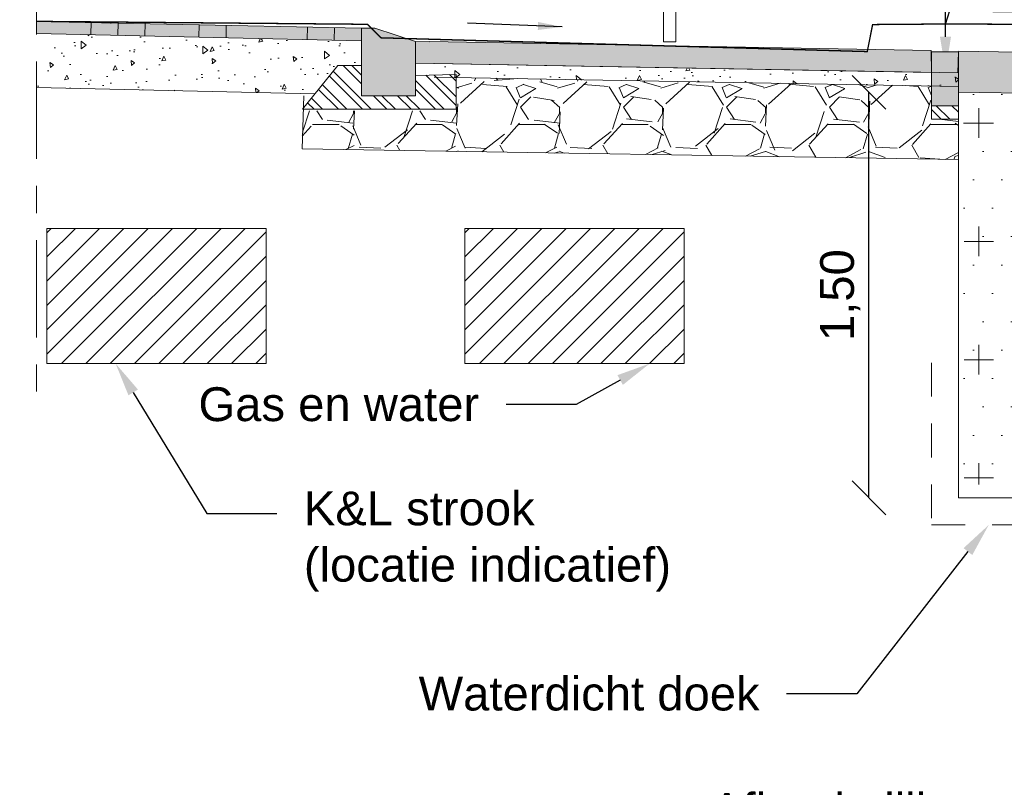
# Model space of a CAD drawing. Header units: metres. Extents: x -1 to 197910, y -70 to 354116.
# Tile 37 of 65: x 117.37 to 121.01, y 10.91 to 13.74. Entities that reach past the tile are written whole.
import ezdxf
from ezdxf import colors
from ezdxf.entities.mleader import LeaderData, LeaderLine
from ezdxf.math import Vec2, Vec3

# ---------------------------------------------------------------- set-up
doc = ezdxf.new("R2010")
doc.units = ezdxf.units.M
doc.header["$PDMODE"] = 1
for name, pattern in [('ACAD_ISO02W100', [15, 12, -3]), ('ACAD_ISO04W100', [30, 24, -3, 0, -3]), ('DASHED2', [0.375, 0.25, -0.125])]:
    doc.linetypes.add(name, pattern=pattern)
doc.layers.add('N-WE-AL-DETAIL-G', color=7, linetype='Continuous', lineweight=9)
doc.layers.add('X-XX-AL-AANKLEDING-T25', color=7, linetype='Continuous', lineweight=25)
doc.styles.add('NLCS_ISO', font='arial.ttf')
doc.styles.add('ROMANS', font='romans.shx', dxfattribs={"width": 0.9})
doc.styles.get("Standard").update_dxf_attribs({"font": 'arial.ttf'})
doc.dimstyles.new('1_50', dxfattribs={"dimscale": 0.05, "dimtxt": 1.8, "dimasz": 1.8, "dimexe": 1.8, "dimexo": 0.625, "dimgap": 0.9, "dimtad": 1, "dimlfac": -1, "dimzin": 0, "dimdsep": 46, "dimtxsty": 'ROMANS', "dimcen": 0.9, "dimse1": 1, "dimse2": 1, "dimadec": 0, "dimazin": 0, "dimtfac": 1, "dimtix": 1, "dimtofl": 0, "dimtmove": 2, "dimatfit": 3, "dimfxl": 1, "dimtolj": 1, "dimtzin": 0, "dimarcsym": 0})
doc.dimstyles.new('NLCS_1-50', dxfattribs={"dimscale": 0.05, "dimtxt": 2.5, "dimasz": 2.5, "dimexe": 1.25, "dimexo": 0.625, "dimtad": 1, "dimtxsty": 'Standard', "dimblk": 'OBLIQUE', "dimcen": 0, "dimse1": 1, "dimse2": 1, "dimadec": 0, "dimazin": 0, "dimtfac": 1, "dimtmove": 0, "dimatfit": 3, "dimfxl": 1, "dimarcsym": 0})

# ---------------------------------------------------------------- blocks, each defined once
blk = doc.blocks.new('PFV')
at = {"color": 0, "linetype": 'Continuous', "lineweight": 0}
for p, q in [((0.06399999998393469, 1.70499999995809), (0.125, 1.682999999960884)), ((0.125, 1.682999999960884), (0.1479999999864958, 1.619999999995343)), ((-0.03900000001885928, 1.534999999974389), (-0.02400000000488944, 1.620999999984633)), ((0.0749999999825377, 1.630000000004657), (-0.02400000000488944, 1.620999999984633)), ((0.08799999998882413, 1.475999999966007), (0.0749999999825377, 1.630000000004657)), ((0.1479999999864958, 1.619999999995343), (0.1589999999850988, 1.489999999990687)), ((0.01499999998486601, 1.589999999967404), (0.0009999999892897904, 1.533999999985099)), ((-0.007000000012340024, 1.465999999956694), (-0.03900000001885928, 1.534999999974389)), ((0.0009999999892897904, 1.533999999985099), (0.01399999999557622, 1.529999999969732)), ((0.002999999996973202, 1.505000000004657), (0.02799999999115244, 1.510000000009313)), ((0.05899999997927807, 1.479999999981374), (-0.007000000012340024, 1.465999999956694)), ((0.01900000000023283, 1.47099999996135), (0.01499999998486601, 1.418999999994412)), ((0.1589999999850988, 1.489999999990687), (0.1389999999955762, 1.45499999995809)), ((0.1039999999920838, 1.452999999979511), (0.103000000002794, 1.424999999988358)), ((0.103000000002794, 1.424999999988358), (0.1490000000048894, 1.402999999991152)), ((0.1389999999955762, 1.45499999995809), (0.1039999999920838, 1.452999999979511)), ((0.01499999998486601, 1.418999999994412), (-0.09500000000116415, 1.403999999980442)), ((-0.05199999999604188, 1.407999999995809), (-0.03299999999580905, 1.282999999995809)), ((0.1440000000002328, 1.289999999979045), (0.1539999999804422, 1.400999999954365)), ((0.1490000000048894, 1.402999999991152), (0.2039999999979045, 1.398999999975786)), ((0.2039999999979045, 1.398999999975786), (0.2440000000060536, 1.349999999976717)), ((-0.1420000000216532, 1.365999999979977), (-0.1750000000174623, 1.263999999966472)), ((0.2440000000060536, 1.349999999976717), (0.253999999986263, 1.224999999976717)), ((-0.03299999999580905, 1.282999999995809), (0.1440000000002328, 1.289999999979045)), ((-0.1750000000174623, 1.263999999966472), (-0.3179999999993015, 1.072999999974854)), ((-0.1520000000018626, 1.179999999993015), (-0.1050000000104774, 1.213999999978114)), ((-0.09900000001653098, 1.034999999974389), (-0.1050000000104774, 1.213999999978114)), ((0.1729999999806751, 1.224999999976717), (0.1440000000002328, 1.197999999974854)), ((0.1729999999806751, 1.224999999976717), (0.2149999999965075, 1.054000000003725)), ((0.253999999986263, 1.224999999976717), (0.2999999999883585, 1.070999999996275)), ((-0.2250000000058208, 1.065000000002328), (-0.1520000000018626, 1.179999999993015)), ((0.1440000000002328, 1.197999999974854), (0.1600000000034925, 1.057999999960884)), ((-0.3179999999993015, 1.072999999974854), (-0.3170000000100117, 1.010000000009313)), ((-0.2179999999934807, 1.043000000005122), (-0.2250000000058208, 1.065000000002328)), ((0.1600000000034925, 1.057999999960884), (0.1600000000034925, 1.045999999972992)), ((0.2999999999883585, 1.070999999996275), (0.2149999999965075, 1.054000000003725)), ((0.3139999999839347, 0.9959999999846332), (0.2999999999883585, 1.070999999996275)), ((-0.2520000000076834, 0.9899999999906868), (-0.2179999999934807, 1.043000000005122)), ((-0.1650000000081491, 1.035999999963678), (-0.2179999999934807, 1.043000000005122)), ((-0.09900000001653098, 1.034999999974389), (-0.1700000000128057, 0.7349999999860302)), ((-0.1400000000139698, 1.005000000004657), (-0.1650000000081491, 1.035999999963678)), ((0.2489999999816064, 0.8150000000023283), (0.1600000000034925, 1.045999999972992)), ((0.2149999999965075, 1.054000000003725), (0.253999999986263, 0.9899999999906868)), ((-0.3170000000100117, 1.010000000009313), (-0.2520000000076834, 0.9899999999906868)), ((-0.2520000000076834, 0.9899999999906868), (-0.1530000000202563, 0.9649999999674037)), ((-0.1970000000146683, 0.989000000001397), (-0.1080000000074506, 0.98599999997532)), ((-0.1530000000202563, 0.9649999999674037), (-0.1400000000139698, 1.005000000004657)), ((-0.1080000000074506, 0.98599999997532), (-0.07800000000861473, 0.9579999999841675)), ((-0.1080000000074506, 0.98599999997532), (-0.07800000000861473, 0.9579999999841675)), ((0.1739999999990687, 0.98599999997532), (0.1440000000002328, 0.9579999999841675)), ((0.1739999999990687, 0.98599999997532), (0.2630000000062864, 0.9849999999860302)), ((0.253999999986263, 0.9899999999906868), (0.3139999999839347, 0.9959999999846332)), ((-0.07800000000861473, 0.9579999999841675), (0.1440000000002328, 0.9579999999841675)), ((0.1410000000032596, 0.9389999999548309), (0.09899999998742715, 0.8989999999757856)), ((0.1889999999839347, 0.9349999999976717), (0.1410000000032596, 0.9389999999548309)), ((0.2109999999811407, 0.8989999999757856), (0.1889999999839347, 0.9349999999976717)), ((0.09899999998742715, 0.8989999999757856), (0.09399999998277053, 0.8479999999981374)), ((0.1999999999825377, 0.7849999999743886), (0.2109999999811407, 0.8989999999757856)), ((0.09399999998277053, 0.8479999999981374), (0.1039999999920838, 0.6950000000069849)), ((0.1999999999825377, 0.7849999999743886), (0.2489999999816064, 0.8150000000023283)), ((-0.114000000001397, 0.7459999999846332), (-0.002000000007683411, 0.779999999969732)), ((0.09899999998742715, 0.782999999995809), (0.04399999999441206, 0.7809999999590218)), ((0.1689999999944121, 0.6199999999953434), (0.1999999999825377, 0.7849999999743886)), ((-0.1700000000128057, 0.7349999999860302), (-0.114000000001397, 0.7459999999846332)), ((-0.1119999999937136, 0.75), (-0.1119999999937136, 0.6259999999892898)), ((0.1039999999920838, 0.6950000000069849), (0.09500000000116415, 0.5760000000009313)), ((-0.1119999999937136, 0.6259999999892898), (-0.1300000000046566, 0.5249999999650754)), ((-0.02900000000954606, 0.5089999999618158), (-0.01200000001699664, 0.635999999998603)), ((0.1989999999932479, 0.5349999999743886), (0.1689999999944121, 0.6199999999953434)), ((0.04600000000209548, 0), (0.04600000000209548, 0.5789999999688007)), ((0.09500000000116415, 0.5760000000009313), (0.07999999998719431, 0.5349999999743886)), ((-0.1300000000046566, 0.5249999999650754), (-0.1119999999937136, 0.3229999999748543)), ((0.07999999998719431, 0.5349999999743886), (0.08100000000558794, 0.4830000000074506)), ((0.1989999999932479, 0.4830000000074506), (0.1989999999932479, 0.5349999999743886)), ((-0.0470000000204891, 0.3949999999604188), (-0.02900000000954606, 0.5089999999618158)), ((0.08100000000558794, 0.4830000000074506), (0.1989999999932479, 0.4830000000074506)), ((0.0689999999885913, 0.364000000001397), (0.0689999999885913, 0.4699999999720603)), ((0.0689999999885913, 0.4699999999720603), (0.1059999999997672, 0.4699999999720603)), ((-0.05199999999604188, 0.2539999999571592), (-0.0470000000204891, 0.3949999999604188)), ((-0.02199999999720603, 0.1649999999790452), (-0.02199999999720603, 0.3310000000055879)), ((-0.1119999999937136, 0.3229999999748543), (-0.1220000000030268, 0.1799999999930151)), ((-0.04399999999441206, 0.2010000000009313), (-0.05199999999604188, 0.2539999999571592)), ((-0.07700000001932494, 0.1809999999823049), (-0.04399999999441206, 0.2010000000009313)), ((-0.1220000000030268, 0.1799999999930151), (-0.07700000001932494, 0.1809999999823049)), ((-0.02199999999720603, 0.1649999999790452), (-0.04800000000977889, 0.1649999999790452))]:
    blk.add_line(p, q, dxfattribs=at)
for points in [[(0, 0.75), (0.04399999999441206, 0.75), (0.04399999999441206, 0.8200000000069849), (0, 0.8200000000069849)], [(-0.009000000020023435, 0.7479999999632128), (0.05400000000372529, 0.7479999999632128), (0.05400000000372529, 0.5829999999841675), (-0.009000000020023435, 0.5829999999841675)], [(0.04600000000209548, 0.5789999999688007), (0, 0.5789999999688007), (0, 0), (0.04600000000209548, 0)], [(0.1689999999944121, 0.4799999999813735), (0.1059999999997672, 0.4799999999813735), (0.1059999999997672, 0.4599999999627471), (0.1689999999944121, 0.4599999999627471)], [(0, 0.364000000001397), (-0.04399999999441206, 0.364000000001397), (-0.04399999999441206, 0.3310000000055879), (0, 0.3310000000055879)], [(0.08999999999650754, 0.364000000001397), (0.04600000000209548, 0.364000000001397), (0.04600000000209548, 0.3310000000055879), (0.08999999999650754, 0.3310000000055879)], [(-0.04800000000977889, 0.1749999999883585), (-0.110000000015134, 0.1749999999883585), (-0.110000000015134, 0.154999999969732), (-0.04800000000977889, 0.154999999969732)]]:
    blk.add_lwpolyline(points, close=True, dxfattribs=at)
blk.add_circle((0.02388080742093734, 0.8666630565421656), 0.0455000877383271, dxfattribs=at)
for centre, radius, start, end in [((0.06225238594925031, 1.566719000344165), 0.137455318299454, 89.32117222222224, 139.4037305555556), ((0.1234282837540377, 1.557617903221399), 0.1926589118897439, 149.2356333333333, 214.6193527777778), ((-0.08254247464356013, 1.34043320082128), 0.06397924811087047, 101.3369527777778, 156.2858166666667)]:
    blk.add_arc(centre, radius, start, end, dxfattribs=at)
blk.add_point((0.02400000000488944, 0), dxfattribs=at)
blk = doc.blocks.new('_Oblique')
at = {"color": 0, "linetype": 'ByBlock', "lineweight": -2}
blk.add_line((-0.5, -0.5), (0.5, 0.5), dxfattribs=at)
blk = doc.blocks.new('*D85')
at = {"layer": 'Defpoints', "color": 0, "transparency": 16777216}
for p in [(117.4304495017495, 13.73767727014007), (118.8321338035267, 13.6707212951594), (118.8321338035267, 9.683101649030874)]:
    blk.add_point(p, dxfattribs=at)
at = {"layer": 'N-WE-AL-DETAIL-G', "color": 0, "lineweight": -2, "transparency": 16777216}
blk.add_line((117.4304495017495, 9.683101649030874), (118.8321338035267, 9.683101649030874), dxfattribs=at)
at = {"layer": 'N-WE-AL-DETAIL-G', "color": 0, "lineweight": -2, "transparency": 16777216, "xscale": 0.125, "yscale": 0.125, "zscale": 0.125, "rotation": 180}
blk.add_blockref('_Oblique', (117.4304495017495, 9.683101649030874), dxfattribs=at)
at = {"layer": 'N-WE-AL-DETAIL-G', "color": 0, "lineweight": -2, "transparency": 16777216, "xscale": 0.125, "yscale": 0.125, "zscale": 0.125}
blk.add_blockref('_Oblique', (118.8321338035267, 9.683101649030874), dxfattribs=at)
at = {"layer": 'N-WE-AL-DETAIL-G', "color": 0, "transparency": 16777216, "insert": (118.1312916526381, 9.777874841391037), "char_height": 0.125, "attachment_point": 5}
blk.add_mtext('Trottoir', dxfattribs=at)
blk = doc.blocks.new('*D86')
at = {"layer": 'Defpoints', "color": 0, "transparency": 16777216}
for p in [(118.8321338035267, 13.66279214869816), (120.8307315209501, 13.63348728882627), (120.8307315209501, 9.683101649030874)]:
    blk.add_point(p, dxfattribs=at)
at = {"layer": 'N-WE-AL-DETAIL-G', "color": 0, "lineweight": -2, "transparency": 16777216}
blk.add_line((118.8321338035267, 9.683101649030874), (120.8307315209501, 9.683101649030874), dxfattribs=at)
at = {"layer": 'N-WE-AL-DETAIL-G', "color": 0, "lineweight": -2, "transparency": 16777216, "xscale": 0.125, "yscale": 0.125, "zscale": 0.125, "rotation": 180}
blk.add_blockref('_Oblique', (118.8321338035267, 9.683101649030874), dxfattribs=at)
at = {"layer": 'N-WE-AL-DETAIL-G', "color": 0, "lineweight": -2, "transparency": 16777216, "xscale": 0.125, "yscale": 0.125, "zscale": 0.125}
blk.add_blockref('_Oblique', (120.8307315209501, 9.683101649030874), dxfattribs=at)
at = {"layer": 'N-WE-AL-DETAIL-G', "color": 0, "transparency": 16777216, "insert": (119.8314326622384, 9.79420328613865), "char_height": 0.125, "attachment_point": 5}
blk.add_mtext('Fietspad', dxfattribs=at)
blk = doc.blocks.new('*D53')
at = {"layer": 'Defpoints', "color": 0, "transparency": 16777216}
for p in [(120.8307315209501, 13.63348728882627), (123.3315663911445, 13.52877061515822), (123.3315663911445, 9.683101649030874)]:
    blk.add_point(p, dxfattribs=at)
at = {"layer": 'N-WE-AL-DETAIL-G', "color": 0, "lineweight": -2, "transparency": 16777216}
blk.add_line((120.8307315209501, 9.683101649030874), (123.3315663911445, 9.683101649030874), dxfattribs=at)
at = {"layer": 'N-WE-AL-DETAIL-G', "color": 0, "lineweight": -2, "transparency": 16777216, "xscale": 0.125, "yscale": 0.125, "zscale": 0.125, "rotation": 180}
blk.add_blockref('_Oblique', (120.8307315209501, 9.683101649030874), dxfattribs=at)
at = {"layer": 'N-WE-AL-DETAIL-G', "color": 0, "lineweight": -2, "transparency": 16777216, "xscale": 0.125, "yscale": 0.125, "zscale": 0.125}
blk.add_blockref('_Oblique', (123.3315663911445, 9.683101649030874), dxfattribs=at)
at = {"layer": 'N-WE-AL-DETAIL-G', "color": 0, "transparency": 16777216, "insert": (122.0811489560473, 9.778983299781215), "char_height": 0.125, "attachment_point": 5}
blk.add_mtext('Parkeerstrook / boom', dxfattribs=at)
blk = doc.blocks.new('*D57')
at = {"layer": 'Defpoints', "color": 0, "transparency": 16777216}
for p in [(117.4304495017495, 13.73767727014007), (118.6321338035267, 13.71072129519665), (118.6321338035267, 10.20509119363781)]:
    blk.add_point(p, dxfattribs=at)
at = {"layer": 'N-WE-AL-DETAIL-G', "color": 0, "lineweight": -2, "transparency": 16777216}
blk.add_line((117.4304495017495, 10.20509119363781), (118.6321338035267, 10.20509119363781), dxfattribs=at)
at = {"layer": 'N-WE-AL-DETAIL-G', "color": 0, "lineweight": -2, "transparency": 16777216, "xscale": 0.125, "yscale": 0.125, "zscale": 0.125, "rotation": 180}
blk.add_blockref('_Oblique', (117.4304495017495, 10.20509119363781), dxfattribs=at)
at = {"layer": 'N-WE-AL-DETAIL-G', "color": 0, "lineweight": -2, "transparency": 16777216, "xscale": 0.125, "yscale": 0.125, "zscale": 0.125}
blk.add_blockref('_Oblique', (118.6321338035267, 10.20509119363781), dxfattribs=at)
at = {"layer": 'N-WE-AL-DETAIL-G', "color": 0, "transparency": 16777216, "insert": (118.0312916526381, 10.31146056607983), "char_height": 0.125, "attachment_point": 5}
blk.add_mtext('1,20', dxfattribs=at)
blk = doc.blocks.new('*D58')
at = {"layer": 'Defpoints', "color": 0, "transparency": 16777216}
for p in [(118.6321338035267, 13.71072129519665), (118.8321338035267, 13.6707212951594), (118.8321338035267, 10.20509119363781)]:
    blk.add_point(p, dxfattribs=at)
at = {"layer": 'N-WE-AL-DETAIL-G', "color": 0, "lineweight": -2, "transparency": 16777216}
blk.add_line((118.6321338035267, 10.20509119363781), (118.8321338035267, 10.20509119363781), dxfattribs=at)
at = {"layer": 'N-WE-AL-DETAIL-G', "color": 0, "lineweight": -2, "transparency": 16777216, "xscale": 0.125, "yscale": 0.125, "zscale": 0.125, "rotation": 180}
blk.add_blockref('_Oblique', (118.6321338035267, 10.20509119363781), dxfattribs=at)
at = {"layer": 'N-WE-AL-DETAIL-G', "color": 0, "lineweight": -2, "transparency": 16777216, "xscale": 0.125, "yscale": 0.125, "zscale": 0.125}
blk.add_blockref('_Oblique', (118.8321338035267, 10.20509119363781), dxfattribs=at)
at = {"layer": 'N-WE-AL-DETAIL-G', "color": 0, "transparency": 16777216, "insert": (118.7321338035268, 10.31146056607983), "char_height": 0.125, "attachment_point": 5}
blk.add_mtext('0,20', dxfattribs=at)
blk = doc.blocks.new('*D59')
at = {"layer": 'Defpoints', "color": 0, "transparency": 16777216}
for p in [(118.8321338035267, 13.6707212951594), (120.8307315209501, 13.63348728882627), (120.8307315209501, 10.20509119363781)]:
    blk.add_point(p, dxfattribs=at)
at = {"layer": 'N-WE-AL-DETAIL-G', "color": 0, "lineweight": -2, "transparency": 16777216}
blk.add_line((118.8321338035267, 10.20509119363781), (120.8307315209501, 10.20509119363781), dxfattribs=at)
at = {"layer": 'N-WE-AL-DETAIL-G', "color": 0, "lineweight": -2, "transparency": 16777216, "xscale": 0.125, "yscale": 0.125, "zscale": 0.125, "rotation": 180}
blk.add_blockref('_Oblique', (118.8321338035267, 10.20509119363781), dxfattribs=at)
at = {"layer": 'N-WE-AL-DETAIL-G', "color": 0, "lineweight": -2, "transparency": 16777216, "xscale": 0.125, "yscale": 0.125, "zscale": 0.125}
blk.add_blockref('_Oblique', (120.8307315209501, 10.20509119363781), dxfattribs=at)
at = {"layer": 'N-WE-AL-DETAIL-G', "color": 0, "transparency": 16777216, "insert": (119.8314326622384, 10.31146056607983), "char_height": 0.125, "attachment_point": 5}
blk.add_mtext('2,00', dxfattribs=at)
blk = doc.blocks.new('*D60')
at = {"layer": 'Defpoints', "color": 0, "transparency": 16777216}
for p in [(120.8307315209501, 13.63348728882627), (123.1315663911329, 13.59543728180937), (123.1315663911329, 10.20509119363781)]:
    blk.add_point(p, dxfattribs=at)
at = {"layer": 'N-WE-AL-DETAIL-G', "color": 0, "lineweight": -2, "transparency": 16777216}
blk.add_line((120.8307315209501, 10.20509119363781), (123.1315663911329, 10.20509119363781), dxfattribs=at)
at = {"layer": 'N-WE-AL-DETAIL-G', "color": 0, "lineweight": -2, "transparency": 16777216, "xscale": 0.125, "yscale": 0.125, "zscale": 0.125, "rotation": 180}
blk.add_blockref('_Oblique', (120.8307315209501, 10.20509119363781), dxfattribs=at)
at = {"layer": 'N-WE-AL-DETAIL-G', "color": 0, "lineweight": -2, "transparency": 16777216, "xscale": 0.125, "yscale": 0.125, "zscale": 0.125}
blk.add_blockref('_Oblique', (123.1315663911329, 10.20509119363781), dxfattribs=at)
at = {"layer": 'N-WE-AL-DETAIL-G', "color": 0, "transparency": 16777216, "insert": (121.9811489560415, 10.31146056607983), "char_height": 0.125, "attachment_point": 5}
blk.add_mtext('2,30', dxfattribs=at)
blk = doc.blocks.new('*D88')
at = {"layer": 'Defpoints', "color": 0, "transparency": 16777216}
for p in [(120.5097721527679, 13.47512959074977), (120.8406875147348, 13.47512959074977), (120.8406931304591, 11.97548715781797)]:
    blk.add_point(p, dxfattribs=at)
at = {"layer": 'N-WE-AL-DETAIL-G', "color": 0, "lineweight": -2, "transparency": 16777216}
blk.add_line((120.5097721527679, 11.97548715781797), (120.5097721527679, 13.47512959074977), dxfattribs=at)
at = {"layer": 'N-WE-AL-DETAIL-G', "color": 0, "lineweight": -2, "transparency": 16777216, "xscale": 0.125, "yscale": 0.125, "zscale": 0.125}
for p, rotation in [((120.5097721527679, 13.47512959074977), 90), ((120.5097721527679, 11.97548715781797), 270)]:
    blk.add_blockref('_Oblique', p, dxfattribs=dict(at, rotation=rotation))
at = {"layer": 'N-WE-AL-DETAIL-G', "color": 0, "transparency": 16777216, "insert": (120.4034027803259, 12.72530837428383), "char_height": 0.125, "attachment_point": 5, "rotation": 90}
blk.add_mtext('1,50', dxfattribs=at)
blk = doc.blocks.new('Geleideband_5-20x25')
at = {"layer": 'N-WE-AL-DETAIL-G'}
h = blk.add_hatch(color=252, dxfattribs=at)
h.dxf.hatch_style = 1
h.paths.add_polyline_path([(0.2000000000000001, -0.25), (0, -0.25), (0, 0), (0.05000000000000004, 0), (0.2000000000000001, -0.04999999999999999)])
at = {"layer": 'N-WE-AL-DETAIL-G', "linetype": 'Continuous'}
h = blk.add_hatch(dxfattribs=at)
h.set_pattern_fill('STEEL', color=252, scale=0.02, angle=90, style=0)
h.set_pattern_definition([(135, (-16.71000581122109, -10.69827768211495), (-0.04490128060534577, -0.04490128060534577), []), (135, (-16.74175581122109, -10.69827768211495), (-0.04490128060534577, -0.04490128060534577), [])])
h.paths.add_polyline_path([(-0.1475204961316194, -0.3000000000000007), (-0.218317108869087, -0.3000000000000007), (-0.08669083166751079, -0.1385821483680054), (0.0002026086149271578, -0.1385203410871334), (0, -0.25), (0.2000000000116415, -0.25), (0.2000000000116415, -0.1752674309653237), (0.3500000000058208, -0.1714750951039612), (0.3499999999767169, -0.3000000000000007)])
blk.add_lwpolyline([(0.2000000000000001, -0.25), (0, -0.25), (0, 0), (0.05000000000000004, 0), (0.2000000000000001, -0.04999999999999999)], close=True)
blk.add_lwpolyline([(-0.1475204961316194, -0.3000000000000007), (-0.218317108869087, -0.3000000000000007), (-0.08669083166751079, -0.1385821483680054), (0.0002026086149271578, -0.1385203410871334), (0, -0.25), (0.2000000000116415, -0.25), (0.2000000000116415, -0.1752674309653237), (0.3500000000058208, -0.1714750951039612), (0.3499999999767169, -0.3000000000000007)], close=True, dxfattribs=at)
blk = doc.blocks.new('Opsluitband_100x200')
at = {"layer": 'N-WE-AL-DETAIL-G'}
h = blk.add_hatch(color=252, dxfattribs=at)
h.dxf.hatch_style = 1
h.paths.add_polyline_path([(0.09999999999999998, 0), (0, -1.387778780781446e-17), (0, -0.2), (0.09999999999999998, -0.2)])
at = {"layer": 'N-WE-AL-DETAIL-G', "linetype": 'Continuous'}
h = blk.add_hatch(dxfattribs=at)
h.set_pattern_fill('STEEL', color=252, scale=0.02, angle=90, style=0)
h.set_pattern_definition([(135, (-0.693957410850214, -0.005234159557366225), (-0.04490128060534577, -0.04490128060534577), []), (135, (-0.725707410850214, -0.005234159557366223), (-0.04490128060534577, -0.04490128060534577), [])])
h.paths.add_polyline_path([(0, -0.2), (-3.469446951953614e-18, -0.25), (0.09999999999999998, -0.25), (0.09999999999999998, -0.2)])
for points in [[(0, -0.2), (0, 0), (0.09999999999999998, 0), (0.09999999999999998, -0.2)], [(0, -0.2), (0, -0.25), (0.09999999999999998, -0.25), (0.09999999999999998, -0.2)]]:
    blk.add_lwpolyline(points, close=True)

msp = doc.modelspace()

# ---------------------------------------------------------------- hatches: boundary and pattern name
at = {"layer": 'N-WE-AL-DETAIL-G', "true_color": 0x71432d}
h = msp.add_hatch(color=17, dxfattribs=at)
h.dxf.hatch_style = 1
h.paths.add_polyline_path([(117.4304495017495, 13.73767727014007), (118.6321338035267, 13.71279214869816), (118.6321338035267, 13.66628291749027), (117.4304495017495, 13.69286206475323)])
at = {"layer": 'N-WE-AL-DETAIL-G', "linetype": 'Continuous'}
h = msp.add_hatch(dxfattribs=at)
h.set_pattern_fill('AR-CONC', color=252, scale=0.001, angle=45, style=0)
h.set_pattern_definition([(94.99999999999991, (118.0815581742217, 13.58140560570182), (0.1400946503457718, 0.1175533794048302), [0.01905, -0.20955]), (40.00000000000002, (118.0815581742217, 13.58140560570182), (-0.1600184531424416, 0.1101767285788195), [0.01524, -0.16764058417]), (145.4514447, (118.0932326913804, 13.59120168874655), (-0.01992379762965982, 0.2277301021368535), [0.0161900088, -0.1780902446]), (91.18419999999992, (118.0456371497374, 13.61732663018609), (0.2214102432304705, 0.1619534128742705), [0.02857499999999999, -0.3143249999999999]), (141.63555761, (118.0640879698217, 13.63082275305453), (-0.00708661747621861, 0.3428267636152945), [0.02428502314, -0.26713560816]), (36.18415117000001, (118.0456371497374, 13.61732663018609), (-0.007086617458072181, 0.3428267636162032), [0.02285996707, -0.25145973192]), (66, (118.0725779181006, 13.62630688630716), (0.1795199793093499, 0.03489514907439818), [0.01904999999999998, -0.2095499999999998]), (11.00000000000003, (118.0725779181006, 13.62630688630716), (-0.08653992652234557, 0.1739411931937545), [0.01524, -0.16764]), (116.451445, (118.0875379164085, 13.62921481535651), (0.09298005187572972, 0.2088363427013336), [0.0161900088, -0.1780899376]), (82.50000000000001, (118.0815581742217, 13.58140560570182), (-0.05760546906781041, 0.06197341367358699), [0, -0.1656079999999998, 0, -0.1701799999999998, 0, -0.1682749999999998]), (52.49999999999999, (118.0815581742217, 13.58140560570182), (-0.02358972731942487, 0.1180870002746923), [0, -0.09702799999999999, 0, -0.161798, 0, -0.06413500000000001]), (12.5, (118.0415062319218, 13.54135366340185), (0.09992786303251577, 0.0918261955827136), [0, -0.0635, 0, -0.19812, 0, -0.26289]), (2.499999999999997, (118.0235457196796, 13.52339315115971), (0.08676390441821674, 0.1227223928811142), [0, -0.08255, 0, -0.131572, 0, -0.18669])])
h.paths.add_polyline_path([(117.4304495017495, 13.69286206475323), (118.6321338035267, 13.66628291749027), (118.6321338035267, 13.57427166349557), (118.5454429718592, 13.57421000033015), (118.4603295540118, 13.46983247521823), (117.4304495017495, 13.49281831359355)])
at = {"layer": 'N-WE-AL-DETAIL-G'}
h = msp.add_hatch(color=12, dxfattribs=at)
h.dxf.hatch_style = 1
h.paths.add_polyline_path([(118.8321338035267, 13.66279214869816), (118.8843773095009, 13.66182369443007), (118.8844338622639, 13.66382264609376), (120.740543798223, 13.62941535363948), (120.7406931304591, 13.54897300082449), (118.8321338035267, 13.5832303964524)])
at = {"layer": 'N-WE-AL-DETAIL-G', "linetype": 'Continuous'}
h = msp.add_hatch(dxfattribs=at)
h.set_pattern_fill('AR-SAND', color=252, scale=0.001, angle=45, style=0)
h.set_pattern_definition([(82.50000000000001, (107.8081048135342, 2.119247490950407), (-0.03573813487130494, 0.0334753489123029), [0, -0.03860799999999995, 0, -0.04317999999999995, 0, -0.04127499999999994]), (52.49999999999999, (107.8081048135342, 2.119247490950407), (-0.01890109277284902, 0.08247328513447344), [0, -0.020828, 0, -0.034798, 0, -0.013335]), (12.5, (107.7860133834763, 2.097156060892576), (0.05582998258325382, 0.05603323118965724), [0, -0.0127, 0, -0.04572, 0, -0.05969]), (2.499999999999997, (107.7860133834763, 2.097156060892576), (0.03822811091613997, 0.06975507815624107), [0, -0.00635, 0, -0.029972, 0, -0.03429])])
h.paths.add_polyline_path([(120.8407374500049, 13.62755803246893), (120.840693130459, 13.47548715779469), (123.129996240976, 13.43953279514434), (123.1360028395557, 13.58950813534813)])
h = msp.add_hatch(dxfattribs=at)
h.set_pattern_fill('AR-CONC', color=252, scale=0.001, angle=45, style=0)
h.set_pattern_definition([(94.9999999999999, (106.4215605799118, 2.888797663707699), (0.1400946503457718, 0.1175533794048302), [0.01905, -0.20955]), (40.00000000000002, (106.4215605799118, 2.888797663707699), (-0.1600184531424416, 0.1101767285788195), [0.01524, -0.16764058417]), (145.4514447, (106.4332350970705, 2.898593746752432), (-0.01992379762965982, 0.2277301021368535), [0.0161900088, -0.1780902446]), (91.1841999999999, (106.3856395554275, 2.924718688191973), (0.2214102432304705, 0.1619534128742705), [0.02857499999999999, -0.3143249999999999]), (141.63555761, (106.4040903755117, 2.938214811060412), (-0.00708661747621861, 0.3428267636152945), [0.02428502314, -0.26713560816]), (36.18415117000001, (106.3856395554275, 2.924718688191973), (-0.007086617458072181, 0.3428267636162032), [0.02285996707, -0.25145973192]), (66, (106.4125803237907, 2.933698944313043), (0.1795199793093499, 0.03489514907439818), [0.01904999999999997, -0.2095499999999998]), (11.00000000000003, (106.4125803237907, 2.933698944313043), (-0.08653992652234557, 0.1739411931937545), [0.01524, -0.16764]), (116.451445, (106.4275403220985, 2.936606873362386), (0.09298005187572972, 0.2088363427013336), [0.0161900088, -0.1780899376]), (82.50000000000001, (106.4215605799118, 2.888797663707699), (-0.05760546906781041, 0.06197341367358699), [0, -0.1656079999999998, 0, -0.1701799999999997, 0, -0.1682749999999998]), (52.49999999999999, (106.4215605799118, 2.888797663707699), (-0.02358972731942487, 0.1180870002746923), [0, -0.09702799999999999, 0, -0.161798, 0, -0.06413500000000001]), (12.5, (106.3815086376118, 2.848745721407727), (0.09992786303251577, 0.0918261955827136), [0, -0.0635, 0, -0.19812, 0, -0.26289]), (2.499999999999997, (106.3635481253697, 2.83078520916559), (0.08676390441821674, 0.1227223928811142), [0, -0.08255, 0, -0.131572, 0, -0.18669])])
h.paths.add_polyline_path([(120.840737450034, 13.49714971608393), (120.840737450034, 13.5472011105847), (118.9025482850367, 13.58152848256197), (118.9016628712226, 13.53153632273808)])
h = msp.add_hatch(dxfattribs=at)
h.set_pattern_fill('GRAVEL', color=252, scale=0.015, style=0)
h.set_pattern_definition([(228.0127875, (122.6849634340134, 13.56283398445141), (-3.048000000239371, -3.428999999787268), [0.051258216, -5.07457254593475]), (184.969741, (122.6506734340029, 13.52473398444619), (4.571999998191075, 0.3810000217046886), [0.08796070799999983, -8.708107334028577]), (132.5104471, (122.5630434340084, 13.51711398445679), (3.810000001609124, -4.190999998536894), [0.062022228, -6.140208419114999]), (267.273689, (122.4144534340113, 13.42186398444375), (0.3810000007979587, 7.619999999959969), [0.08010067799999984, -7.92996561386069]), (292.83365418, (122.4106434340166, 13.34185398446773), (-1.905000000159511, 4.571999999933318), [0.07854505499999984, -7.775971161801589]), (357.2736889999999, (122.4411234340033, 13.2694639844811), (-7.619999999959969, 0.3810000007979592), [0.08010067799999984, -7.92996561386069]), (37.69424047, (122.5211334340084, 13.26565398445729), (-4.952999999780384, -3.810000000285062), [0.105929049, -10.48696729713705]), (72.25532837, (122.6049534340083, 13.33042398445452), (2.667000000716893, 8.381999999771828), [0.100007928, -9.90078849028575]), (121.42956562, (122.6354334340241, 13.42567398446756), (-3.048000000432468, 4.952999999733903), [0.08037195, -7.956831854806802]), (175.2363583, (122.5935234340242, 13.49425398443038), (4.190999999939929, -0.3810000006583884), [0.09175699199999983, -4.49609054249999]), (222.3974378, (122.5020834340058, 13.50187398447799), (-4.571999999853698, -4.191000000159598), [0.118661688, -11.74751587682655]), (138.81407483, (122.7916434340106, 13.41805398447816), (-2.666999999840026, 2.286000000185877), [0.04050068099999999, -4.0095848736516]), (171.4692344, (122.7611634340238, 13.44472398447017), (4.953000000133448, -0.7619999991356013), [0.07705229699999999, -7.628195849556]), (225, (122.6849634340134, 13.45615398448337), (-5.329070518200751e-17, -0.3810000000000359), [0.053881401, -0.4849339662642]), (203.19859051, (122.6582934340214, 13.50187398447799), (1.905000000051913, 0.7619999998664), [0.02901619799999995, -2.872593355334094]), (291.80140949, (122.6316234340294, 13.49044398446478), (-0.3810000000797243, 1.142999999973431), [0.041034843, -2.0107129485]), (30.96375653, (122.6468634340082, 13.45234398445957), (1.143000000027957, 0.7619999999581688), [0.06664794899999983, -2.154944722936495]), (161.56505118, (122.704013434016, 13.48663398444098), (0.7620000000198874, -0.380999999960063), [0.048193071, -1.1566347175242]), (16.389540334, (122.4106434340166, 13.49044398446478), (3.810000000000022, 1.143000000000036), [0.06751320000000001, -6.68382400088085]), (70.34617594, (122.4754134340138, 13.50949398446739), (-1.524000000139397, -4.190999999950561), [0.056639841, -5.607332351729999]), (293.19859051, (122.704013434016, 13.56283398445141), (-0.7619999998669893, 1.905000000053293), [0.05803201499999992, -2.843577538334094]), (343.6104596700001, (122.7268734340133, 13.50949398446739), (-3.810000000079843, 1.142999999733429), [0.06751319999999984, -6.683824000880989]), (339.44395478, (122.4106434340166, 13.25422398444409), (-1.904999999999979, 0.7620000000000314), [0.06510527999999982, -3.190160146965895]), (294.7751406, (122.4716034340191, 13.23136398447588), (-1.90500000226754, 4.190999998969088), [0.05455081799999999, -5.400539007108]), (66.80140949, (122.7078234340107, 13.18183398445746), (0.7619999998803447, 1.905000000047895), [0.05803201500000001, -2.843577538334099]), (17.35402464, (122.730683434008, 13.23517398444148), (-4.952999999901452, -1.524000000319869), [0.06386741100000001, -6.322856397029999]), (69.44395478, (122.5211334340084, 13.18183398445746), (-0.7620000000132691, -1.904999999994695), [0.03255263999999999, -3.2227127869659]), (101.309932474, (122.6849634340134, 13.18183398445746), (-0.38100000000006, 1.524000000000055), [0.01942719, -1.9232992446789]), (165.963756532, (122.6811534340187, 13.20088398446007), (1.142999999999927, -0.3809999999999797), [0.078545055, -1.49235818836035]), (186.00900596, (122.6049534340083, 13.21993398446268), (3.809999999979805, 0.381000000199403), [0.07279004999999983, -7.20620472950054]), (303.69006753, (122.6468634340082, 13.41805398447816), (-0.3810000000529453, 0.7619999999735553), [0.054948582, -1.318766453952]), (353.15722659, (122.677343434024, 13.37233398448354), (6.477000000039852, -0.761999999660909), [0.095933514, -9.49740135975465]), (60.9453959, (122.7725934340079, 13.36090398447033), (-1.524000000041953, -2.666999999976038), [0.039226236, -3.883408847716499]), (90, (122.7916434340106, 13.39519398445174), (-0.3809999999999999, 0.3809999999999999), [0.02286, -0.35814]), (120.25643716, (122.5973334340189, 13.23136398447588), (1.523999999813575, -2.667000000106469), [0.052930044, -5.240091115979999]), (48.01278749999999, (122.5706634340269, 13.2770839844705), (3.048000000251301, 3.428999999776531), [0.102516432, -5.023314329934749]), (0, (122.6392434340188, 13.35328398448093), (0.3809999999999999, 0.3809999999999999), [0.09906, -0.28194]), (325.3048465, (122.7383034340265, 13.35328398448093), (3.81000000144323, -2.666999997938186), [0.060241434, -5.963897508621]), (254.0546040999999, (122.7878334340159, 13.31899398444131), (-0.3809999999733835, -1.524000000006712), [0.05547436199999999, -2.7182475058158]), (207.64597536, (122.7725934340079, 13.26565398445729), (-7.239000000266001, -3.809999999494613), [0.09032176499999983, -8.941869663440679]), (175.42607874, (122.6925834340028, 13.22374398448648), (-4.952999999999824, 0.3809999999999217), [0.09555441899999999, -9.459876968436])])
h.paths.add_polyline_path([(120.8407374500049, 13.22651002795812), (120.840693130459, 13.37548715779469), (120.7406931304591, 13.37548715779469), (120.7406931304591, 13.49896515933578), (118.9821338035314, 13.5301110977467), (118.9821338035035, 13.40686300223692), (118.4138166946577, 13.40686300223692), (118.4123878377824, 13.26584332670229)])
h = msp.add_hatch(dxfattribs=at)
h.set_pattern_fill('AGR-BOMENZAND', color=252, scale=0.07, style=0, pattern_type=2)
h.set_pattern_definition([(0, (198364.3616520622, 354761.1114816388), (0.035, 0.105), [0, -0.105]), (0, (198364.3616520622, 354761.1114816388), (0.21875, 0.21875), [0.109375, -0.3281250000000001]), (90, (198364.4163395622, 354761.0567941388), (-0.21875, 0.21875), [0.109375, -0.3281250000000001])])
h.paths.add_polyline_path([(123.038737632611, 13.44096604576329), (120.8406931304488, 13.47548715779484), (120.8406931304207, 12.02548715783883), (123.1315663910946, 12.02548715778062), (123.1315663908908, 13.28707534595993), (123.113249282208, 13.28707534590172), (122.9132492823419, 13.28707534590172)])
at = {"layer": 'N-WE-AL-DETAIL-G'}
h = msp.add_hatch(dxfattribs=at)
h.set_pattern_fill('ANSI31', color=252, scale=0.02)
h.set_pattern_definition([(45, (100.222436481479, 2.894726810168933), (-0.04490128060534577, 0.04490128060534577), [])])
h.paths.add_polyline_path([(118.2792694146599, 12.972282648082), (117.4681738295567, 12.972282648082), (117.4681738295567, 12.472282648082), (118.2792694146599, 12.472282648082)])
h = msp.add_hatch(dxfattribs=at)
h.set_pattern_fill('ANSI31', color=252, scale=0.02)
h.set_pattern_definition([(45, (101.7687902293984, 2.894726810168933), (-0.04490128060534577, 0.04490128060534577), [])])
h.paths.add_polyline_path([(119.8256231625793, 12.972282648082), (119.0145275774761, 12.972282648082), (119.0145275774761, 12.472282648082), (119.8256231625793, 12.472282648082)])

# ---------------------------------------------------------------- linework, layer by layer
at = {"layer": 'N-WE-AL-DETAIL-G', "linetype": 'Continuous'}
for p, q in [((117.4304495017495, 13.73767727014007), (118.6321338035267, 13.71279214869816)), ((117.70527958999, 13.73035293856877), (117.70527958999, 13.73192325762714)), ((117.4304495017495, 13.69286206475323), (118.6321338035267, 13.66628291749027)), ((120.8402439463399, 13.54720985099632), (118.9025482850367, 13.58152848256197)), ((120.8407374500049, 13.49719326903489), (118.9016628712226, 13.53153632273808)), ((117.4304495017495, 13.49281831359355), (118.4603295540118, 13.46983247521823)), ((118.41878433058, 13.46250605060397), (118.4123878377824, 13.26584332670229)), ((120.8407374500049, 13.22651002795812), (118.4123878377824, 13.26584332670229))]:
    msp.add_line(p, q, dxfattribs=at)
at = {"layer": 'N-WE-AL-DETAIL-G', "color": 252, "linetype": 'Continuous'}
msp.add_line((120.840693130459, 13.62548715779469), (120.8390183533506, 13.54723155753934), dxfattribs=at)
at = {"layer": 'N-WE-AL-DETAIL-G', "linetype": 'ACAD_ISO04W100', "ltscale": 0.015}
msp.add_lwpolyline([(117.4304495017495, 15.56898014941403), (117.4304495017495, 12.32131205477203)], dxfattribs=at)
at = {"layer": 'N-WE-AL-DETAIL-G', "color": 42, "linetype": 'ACAD_ISO02W100', "ltscale": 0.01, "const_width": 0.005, "flags": 128}
for points in [[(117.4304495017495, 13.73767727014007), (118.6547844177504, 13.72680867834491), (118.7047844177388, 13.67680867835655), (120.5035055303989, 13.62592068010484), (120.5235055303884, 13.72592068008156), (120.7928461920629, 13.72794605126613), (120.8079458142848, 13.77561156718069), (121.8087924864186, 13.76665443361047), (121.8346849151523, 13.72388081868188), (126.0833757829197, 13.83117910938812)], [(121.8346849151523, 13.72388081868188), (120.7928461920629, 13.72794605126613)]]:
    msp.add_lwpolyline(points, dxfattribs=at)
at = {"layer": 'N-WE-AL-DETAIL-G'}
for points in [[(117.4304495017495, 13.73767727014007), (118.6321338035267, 13.71279214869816), (118.6321338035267, 13.66628291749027), (117.4304495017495, 13.69286206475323)], [(118.8321338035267, 13.66279214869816), (118.8843773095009, 13.66182369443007), (118.8844338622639, 13.66382264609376), (120.740543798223, 13.62941535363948), (120.7406931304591, 13.54897300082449), (118.8321338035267, 13.5832303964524)], [(118.2792694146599, 12.972282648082), (117.4681738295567, 12.972282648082), (117.4681738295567, 12.472282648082), (118.2792694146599, 12.472282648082)], [(119.8256231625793, 12.972282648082), (119.0145275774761, 12.972282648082), (119.0145275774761, 12.472282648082), (119.8256231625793, 12.472282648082)]]:
    msp.add_lwpolyline(points, close=True, dxfattribs=at)
at = {"layer": 'N-WE-AL-DETAIL-G', "color": 252, "linetype": 'Continuous'}
for points in [[(117.6324027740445, 13.73504541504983), (117.631374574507, 13.68855892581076)], [(117.7323538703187, 13.73269370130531), (117.7313256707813, 13.68620721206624)], [(117.832329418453, 13.7304824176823), (117.8313012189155, 13.68399592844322)], [(118.0322805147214, 13.72605985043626), (118.031252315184, 13.67957336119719)], [(118.1322560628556, 13.72384856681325), (118.1312278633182, 13.67736207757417)], [(118.4322071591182, 13.7173551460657), (118.4311789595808, 13.67086865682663)], [(118.5321827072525, 13.71514386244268), (118.531154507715, 13.66865737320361)]]:
    msp.add_lwpolyline(points, dxfattribs=at)
at = {"layer": 'N-WE-AL-DETAIL-G', "linetype": 'Continuous'}
for points in [[(120.8407374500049, 13.62755803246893), (123.1360028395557, 13.58950813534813)], [(120.840693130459, 13.47548715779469), (123.1315663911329, 13.43950813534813)]]:
    msp.add_lwpolyline(points, dxfattribs=at)
at = {"layer": 'N-WE-AL-DETAIL-G', "flags": 128}
msp.add_lwpolyline([(120.840693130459, 13.54720189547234), (120.840693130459, 11.97548715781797), (123.1315663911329, 11.97548715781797), (123.1315663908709, 13.28707534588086)], dxfattribs=at)
at = {"layer": 'N-WE-AL-DETAIL-G', "linetype": 'DASHED2', "ltscale": 0.5}
msp.add_lwpolyline([(120.7406931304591, 12.47548715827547), (120.7406931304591, 11.875487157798), (123.2315663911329, 11.87548715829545), (123.2315663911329, 12.47548715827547)], dxfattribs=at)

# ---------------------------------------------------------------- block references
at = {"layer": 'N-WE-AL-DETAIL-G', "color": 252, "xscale": 0.999997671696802, "yscale": 0.999997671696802, "zscale": 0.5, "rotation": 0.01258428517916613}
msp.add_blockref('PFV', (119.7499578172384, 13.66191477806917), dxfattribs=at)
at = {"layer": 'N-WE-AL-DETAIL-G'}
for name, p in [('Geleideband_5-20x25', (118.6321338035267, 13.71279214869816)), ('Opsluitband_100x200', (120.7406931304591, 13.62548715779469))]:
    msp.add_blockref(name, p, dxfattribs=at)

# ---------------------------------------------------------------- dimensions: what is measured, and where the dimension line sits
for base, p1, p2, text, picture, middle in [((118.8321338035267, 9.683101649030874), (117.4304495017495, 13.73767727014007), (118.8321338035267, 13.6707212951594), 'Trottoir', '*D85', (118.1312916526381, 9.777874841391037)), ((120.8307315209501, 9.683101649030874), (118.8321338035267, 13.66279214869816), (120.8307315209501, 13.63348728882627), 'Fietspad', '*D86', (119.8314326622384, 9.79420328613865)), ((123.3315663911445, 9.683101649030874), (120.8307315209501, 13.63348728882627), (123.3315663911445, 13.52877061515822), 'Parkeerstrook / boom', '*D53', (122.0811489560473, 9.778983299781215))]:
    dim = msp.add_linear_dim(base=base, p1=p1, p2=p2, text=text, dimstyle='NLCS_1-50', override={"dimzin": 0}, dxfattribs=at)
    dim.commit()
    dim.dimension.update_dxf_attribs({"geometry": picture, "text_midpoint": middle})
for base, p1, p2, picture, middle in [((118.6321338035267, 10.20509119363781), (117.4304495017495, 13.73767727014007), (118.6321338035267, 13.71072129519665), '*D57', (118.0312916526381, 10.31146056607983)), ((120.8307315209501, 10.20509119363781), (118.8321338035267, 13.6707212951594), (120.8307315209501, 13.63348728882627), '*D59', (119.8314326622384, 10.31146056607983)), ((123.1315663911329, 10.20509119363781), (120.8307315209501, 13.63348728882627), (123.1315663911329, 13.59543728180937), '*D60', (121.9811489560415, 10.31146056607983))]:
    dim = msp.add_linear_dim(base=base, p1=p1, p2=p2, dimstyle='NLCS_1-50', override={"dimzin": 0}, dxfattribs=at)
    dim.commit()
    dim.dimension.update_dxf_attribs({"geometry": picture, "text_midpoint": middle})
dim = msp.add_linear_dim(base=(118.8321338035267, 10.20509119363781), p1=(118.6321338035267, 13.71072129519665), p2=(118.8321338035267, 13.6707212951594), dimstyle='NLCS_1-50', override={"dimzin": 0}, dxfattribs=at)
dim.commit()
dim.dimension.update_dxf_attribs({"geometry": '*D58', "text_midpoint": (118.7321338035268, 10.20509119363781), "dimtype": 160})
dim = msp.add_linear_dim(base=(120.5097721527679, 13.47512959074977), p1=(120.840693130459, 11.97548715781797), p2=(120.8406875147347, 13.47512959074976), angle=90, dimstyle='NLCS_1-50', override={"dimzin": 0}, dxfattribs=at)
dim.commit()
dim.dimension.update_dxf_attribs({"geometry": '*D88', "text_midpoint": (120.4034027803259, 12.72530837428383)})

# ---------------------------------------------------------------- leaders
msp.add_leader([(119.3752730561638, 13.71718257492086), (119.0248502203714, 13.73075193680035)], dimstyle='1_50', override={"dimtad": 0}, dxfattribs=at)
at = {"layer": 'X-XX-AL-AANKLEDING-T25'}
ml = msp.add_multileader_mtext('Standard', dxfattribs=at)
ml.set_content('Boomplantvak:\\P\\pxi-3,l3,t3;{\\fSymbol|b0|i0|c2|p18;·^I}15cm Teelaarde\\P{\\fSymbol|b0|i0|c2|p18;·^I}1,5m Bomenzand', color=256, style='NLCS_ISO')
ml.set_leader_properties()
ml.build(insert=Vec2(0, 0))
ml.multileader.update_dxf_attribs({"arrow_head_size": 0.125})
ctx = ml.context
ctx.base_point, ctx.char_height, ctx.arrow_head_size, ctx.landing_gap_size, ctx.plane_origin = Vec3(119.9172934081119, 15.31240251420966), 0.125, 0.125, 0.1, Vec3(123.3354534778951, 12.84809620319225)
notes = []
notes.append((ctx, [(0, (1, 1, 0), (122.0886570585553, 15.31240251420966), (-1, 0), 0.2593070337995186, [(0, [(122.0886570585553, 13.52803844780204)], 0, [])])]))
ctx.mtext.insert, ctx.mtext.flow_direction = Vec3(120.0172934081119, 15.38726608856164), 5
ml = msp.add_multileader_mtext('Standard', dxfattribs=at)
ml.set_content('Opsluitband 100x200mm', color=256, style='NLCS_ISO')
ml.set_leader_properties()
ml.build(insert=Vec2(0, 0))
ml.multileader.update_dxf_attribs({"arrow_head_size": 0.125})
ctx = ml.context
ctx.base_point, ctx.char_height, ctx.arrow_head_size, ctx.landing_gap_size, ctx.plane_origin = Vec3(118.41205426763, 14.47075124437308), 0.125, 0.125, 0.1, Vec3(122.0398835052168, 12.87614134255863)
notes.append((ctx, [(0, (1, 1, 0), (120.793087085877, 14.47075124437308), (-1, 0), 0.2593070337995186, [(0, [(120.793087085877, 13.55608358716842)], 0, [])])]))
ctx.mtext.insert, ctx.mtext.flow_direction = Vec3(118.51205426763, 14.55060288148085), 5
ml = msp.add_multileader_mtext('Standard', dxfattribs=at)
ml.set_content('K&L strook\\P(locatie indicatief)', color=256, style='NLCS_ISO')
ml.set_leader_properties()
ml.build(insert=Vec2(0, 0))
ml.multileader.update_dxf_attribs({"arrow_head_size": 0.125})
ctx = ml.context
ctx.base_point, ctx.char_height, ctx.arrow_head_size, ctx.landing_gap_size, ctx.plane_origin = Vec3(118.3192400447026, 11.91838040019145), 0.125, 0.125, 0.1, Vec3(117.16635626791, 10.95005578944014)
notes.append((ctx, [(0, (1, 1, 0), (118.0599330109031, 11.91838040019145), (1, 0), 0.2593070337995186, [(0, [(117.7228712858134, 12.472282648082)], 0, [])])]))
ctx.mtext.insert, ctx.mtext.flow_direction = Vec3(118.4192400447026, 11.99925522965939), 5
ml = msp.add_multileader_mtext('Standard', dxfattribs=at)
ml.set_content('Gas en water', color=256, style='NLCS_ISO')
ml.set_leader_properties()
ml.build(insert=Vec2(0, 0))
ml.multileader.update_dxf_attribs({"arrow_head_size": 0.125})
ctx = ml.context
ctx.base_point, ctx.char_height, ctx.arrow_head_size, ctx.landing_gap_size, ctx.plane_origin = Vec3(117.9361108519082, 12.32094472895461), 0.125, 0.125, 0.1, Vec3(117.0033803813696, 11.3526201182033)
ctx.text_align_type = 2
notes.append((ctx, [(1, (1, 1, 0), (119.4270515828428, 12.32094472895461), (-1, 0), 0.2593070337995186, [(0, [(119.698677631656, 12.472282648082)], 0, [])])]))
ctx.mtext.insert, ctx.mtext.alignment, ctx.mtext.flow_direction = Vec3(119.0677445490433, 12.38451055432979), 3, 5
ml = msp.add_multileader_mtext('Standard', dxfattribs=at)
ml.set_content('Waterdicht doek', color=256, style='NLCS_ISO')
ml.set_leader_properties()
ml.build(insert=Vec2(0, 0))
ml.multileader.update_dxf_attribs({"arrow_head_size": 0.125})
ctx = ml.context
ctx.base_point, ctx.char_height, ctx.arrow_head_size, ctx.landing_gap_size, ctx.plane_origin = Vec3(118.7464610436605, 11.25087783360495), 0.125, 0.125, 0.1, Vec3(120.0604700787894, 10.88580595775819)
ctx.text_align_type = 2
notes.append((ctx, [(1, (1, 1, 0), (120.4647210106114, 11.25087783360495), (-1, 0), 0.2593070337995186, [(0, [(120.9529581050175, 11.87548715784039)], 0, [])])]))
ctx.mtext.insert, ctx.mtext.alignment, ctx.mtext.flow_direction = Vec3(120.1054139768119, 11.31440102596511), 3, 5
ml = msp.add_multileader_mtext('Standard', dxfattribs=at)
ml.set_content('Kolkaansluitingen\\PAfhankelijk van hoogte bestaand riool kolkaansluiting ', color=256, style='NLCS_ISO')
ml.set_leader_properties()
ml.build(insert=Vec2(0, 0))
ml.multileader.update_dxf_attribs({"arrow_head_size": 0.125})
ctx = ml.context
ctx.base_point, ctx.char_height, ctx.arrow_head_size, ctx.landing_gap_size, ctx.plane_origin = Vec3(119.8368130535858, 11.01146044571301), 0.125, 0.125, 0.1, Vec3(125.5795451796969, 10.4619410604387)
ctx.text_align_type = 2
notes.append((ctx, [(0, (1, 1, 0), (124.3811303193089, 11.01146044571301), (-1, 0), 0.2593070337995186, [(0, [(124.6492966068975, 11.34796826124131)], 0, [])])]))
ctx.mtext.insert, ctx.mtext.alignment, ctx.mtext.flow_direction = Vec3(124.0218232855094, 11.09233527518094), 3, 5
for ctx, leaders in notes:
    for number, flags, end, landing, length, lines in leaders:
        leader = LeaderData()
        leader.index, (leader.has_last_leader_line, leader.has_dogleg_vector, leader.attachment_direction) = number, flags
        leader.last_leader_point, leader.dogleg_vector, leader.dogleg_length = Vec3(end), Vec3(landing), length
        for number, points, colour, breaks in lines:
            line = LeaderLine()
            line.index, line.vertices, line.color, line.breaks = number, Vec3.list(points), colors.encode_raw_color(colour), breaks
            leader.lines.append(line)
        ctx.leaders.append(leader)

doc.saveas('drawing.dxf')
